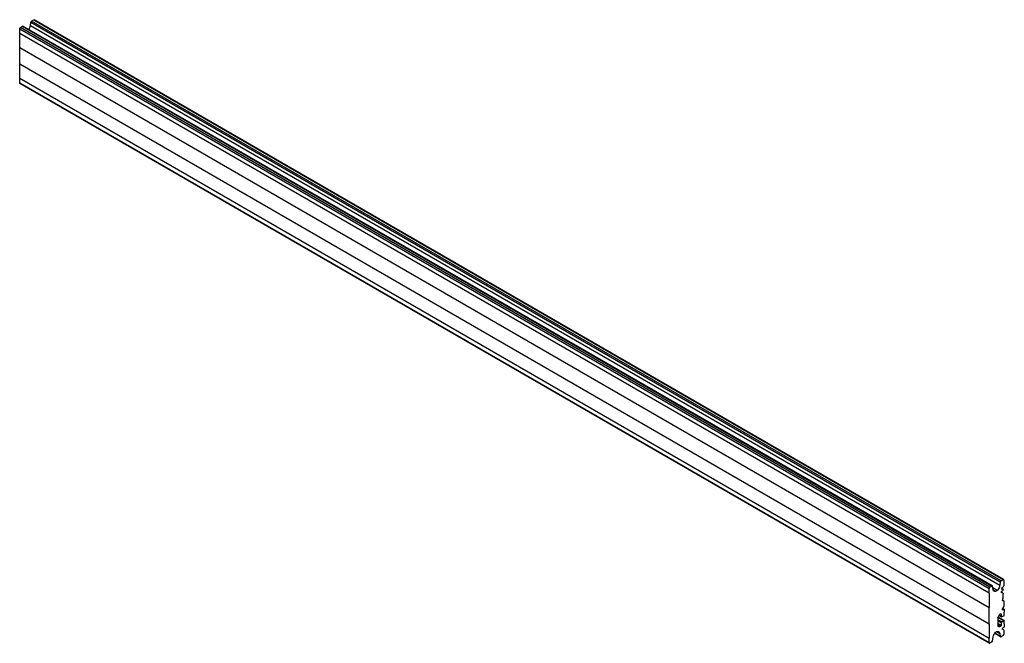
# Model space of a CAD drawing. Header units: millimetres. Extents: x 213 to 1649, y 845 to 1754.
import ezdxf

# ---------------------------------------------------------------- set-up
doc = ezdxf.new("R2010")
doc.units = ezdxf.units.MM
doc.header["$LTSCALE"] = 169.014596
doc.layers.get('0').update_dxf_attribs({"linetype": 'CONTINUOUS'})

msp = doc.modelspace()

# ---------------------------------------------------------------- linework, layer by layer
at = {"color": 7}
for p, q in [((230.1, 1752.5), (233.1, 1754.2)), ((1644.3, 936), (230.1, 1752.5)), ((233.1, 1754.2), (1647.3, 937.7)), ((1648, 937.8), (233.8, 1754.3)), ((212.7, 1734.3), (212.7, 1741.2)), ((212.7, 1741.2), (1626.9, 924.8)), ((213.7, 1743.1), (216.7, 1744.8)), ((1628, 926.6), (213.7, 1743.1)), ((216.7, 1744.8), (1631, 928.3)), ((1631.7, 928.4), (217.5, 1744.9)), ((228.3, 1745.5), (229, 1750.9)), ((1642.5, 929), (228.3, 1745.5)), ((229, 1750.9), (1643.2, 934.4)), ((213, 1713.7), (212.7, 1734.3)), ((1626.9, 917.8), (212.7, 1734.3)), ((213, 1689.9), (213, 1713.7)), ((213, 1713.7), (1627.2, 897.2)), ((212.7, 1669), (213, 1689.9)), ((213, 1689.9), (1627.2, 873.4)), ((212.7, 1662), (212.7, 1669)), ((212.7, 1669), (1626.9, 852.5)), ((1626.9, 845.6), (212.7, 1662)), ((1627.2, 844.9), (213, 1661.3)), ((1643.2, 934.4), (1642.5, 929)), ((1644.3, 936), (1647.3, 937.7)), ((1648.3, 937.1), (1648.3, 930.2)), ((1626.9, 917.8), (1626.9, 924.8)), ((1628, 926.6), (1631, 928.3)), ((1632.8, 923.4), (1632, 927.9)), ((1638.8, 921.9), (1632.4, 925.6)), ((1636.4, 920.5), (1633.2, 922.4)), ((1646.9, 918.4), (1644.8, 919.6)), ((1645, 919.3), (1646.4, 918.5)), ((1645.3, 924.6), (1645.2, 924.3)), ((1645.4, 925), (1647.4, 923.8)), ((1645.5, 924.7), (1647.1, 923.8)), ((1646, 923.5), (1645.6, 923.8)), ((1645.8, 921.3), (1646.9, 922)), ((1647, 923.8), (1646, 923.5)), ((1646.2, 926.3), (1647.2, 926.9)), ((1626.9, 917.8), (1627.2, 897.2)), ((1645.6, 918.2), (1645.2, 918.5)), ((1646.5, 918.5), (1645.5, 918.2)), ((1646.9, 918.4), (1646.5, 918.5)), ((1646.6, 907.1), (1646.6, 907.4)), ((1646.6, 907.1), (1646.6, 907.4)), ((1646.8, 906.8), (1646.6, 906.9)), ((1648.2, 906.5), (1646.7, 906.8)), ((1646.8, 907.3), (1648.2, 906.5)), ((1648.3, 906.3), (1648.3, 898.4)), ((1627.2, 873.4), (1627.2, 897.2)), ((1645.8, 893.9), (1648.2, 898)), ((1646.8, 893.3), (1645.8, 893.9)), ((1649, 894.6), (1646.8, 893.3)), ((1649, 894.6), (1646.9, 895.8)), ((1649, 894.6), (1649, 890.2)), ((1639.8, 882.5), (1639.8, 870.1)), ((1645.5, 875.9), (1639.8, 879.2)), ((1639.8, 877.5), (1644.8, 874.7)), ((1639.9, 882.9), (1648.8, 877.8)), ((1640, 883.1), (1641.7, 886)), ((1649.1, 877.9), (1640, 883.1)), ((1641.3, 885.3), (1645, 883.2)), ((1644.8, 883.6), (1641.4, 885.6)), ((1644.1, 887.7), (1642.3, 886.7)), ((1644.1, 887.7), (1644.8, 887.3)), ((1644.8, 883.6), (1644.8, 887.3)), ((1648.8, 885.1), (1645.5, 883.2)), ((1645.5, 875.9), (1648.8, 877.8)), ((1649.1, 873), (1649, 877.9)), ((1649.1, 885.4), (1649.1, 890.3)), ((1627.2, 873.4), (1626.9, 852.5)), ((1637.9, 861.9), (1642.5, 859.3)), ((1641.7, 868.7), (1639.7, 869.8)), ((1644.8, 871), (1639.8, 873.8)), ((1639.8, 872.2), (1644.1, 869.8)), ((1642.3, 868.7), (1639.8, 870.1)), ((1642.3, 868.7), (1644.1, 869.8)), ((1644.8, 871), (1644.8, 874.7)), ((1645.8, 865.6), (1646.8, 867.4)), ((1648.2, 864.2), (1645.8, 865.6)), ((1646.8, 867.4), (1649, 868.6)), ((1648.3, 864), (1648.3, 857.9)), ((1649, 873), (1649, 868.6)), ((1626.9, 845.6), (1626.9, 852.5)), ((1632, 848.3), (1632.8, 853.7)), ((1643.5, 854.3), (1635.1, 859.1)), ((1643.2, 854.8), (1635.3, 859.4)), ((1642.5, 859.3), (1643.2, 854.8)), ((1647.3, 856.1), (1644.3, 854.4)), ((1631, 846.7), (1628, 844.9))]:
    msp.add_line(p, q, dxfattribs=at)
for points in [[(1646.7, 906.8), (1646.7, 906.9), (1646.6, 907), (1646.6, 907.1)], [(1648.3, 906.3), (1648.3, 906.4), (1648.3, 906.5), (1648.2, 906.5)], [(1648.2, 898), (1648.3, 898.1), (1648.3, 898.3), (1648.3, 898.4)], [(1648.8, 885.1), (1648.9, 885.2), (1648.9, 885.3), (1649.1, 885.4)], [(1649, 877.9), (1648.9, 877.8), (1648.8, 877.8), (1648.8, 877.8)], [(1648.3, 864), (1648.3, 864.1), (1648.3, 864.2), (1648.2, 864.2)]]:
    msp.add_lwpolyline(points, dxfattribs=at)
for centre, radius, start, end in [((1985.7, 893.4), 339.3, 173.7697, 174.0511), ((1952, 895.9), 305.6, 177.2489, 177.8424), ((1964.1, 895.3), 317.6, 175.951, 177.2403)]:
    msp.add_arc(centre, radius, start, end, dxfattribs=at)
for points in [[(229, 1750.9), (229.1, 1751.5), (229.5, 1752.2), (230.1, 1752.5)], [(233.1, 1754.2), (233.3, 1754.3), (233.6, 1754.4), (233.8, 1754.3)], [(212.7, 1741.2), (212.7, 1741.9), (213.1, 1742.7), (213.7, 1743.1)], [(216.7, 1744.8), (217, 1744.9), (217.3, 1745), (217.5, 1744.9)], [(213, 1661.3), (212.8, 1661.5), (212.7, 1661.8), (212.7, 1662)], [(1644.3, 936), (1643.7, 935.7), (1643.3, 935), (1643.2, 934.4)], [(1648, 937.8), (1647.8, 937.9), (1647.5, 937.9), (1647.3, 937.7)], [(1648.3, 937.1), (1648.3, 937.4), (1648.2, 937.7), (1648, 937.8)], [(1628, 926.6), (1627.4, 926.2), (1626.9, 925.5), (1626.9, 924.8)], [(1631.7, 928.4), (1631.5, 928.5), (1631.2, 928.4), (1631, 928.3)], [(1636.4, 920.5), (1635.7, 920.4), (1634.9, 920.5), (1634.3, 920.8)], [(1644.8, 919.6), (1644.9, 920), (1645.1, 920.4), (1645.3, 920.8)], [(1645.3, 925), (1645.4, 925.3), (1645.6, 925.6), (1645.8, 925.8)], [(1645.3, 920.8), (1645.5, 921), (1645.6, 921.1), (1645.8, 921.3)], [(1645.8, 925.8), (1645.9, 926), (1646.1, 926.1), (1646.2, 926.3)], [(1646.9, 922), (1647.3, 922.2), (1647.7, 922.8), (1647.5, 923)], [(1647.2, 926.9), (1647.7, 927.3), (1648.1, 927.9), (1648.2, 928.5)], [(1647.2, 917.7), (1647.2, 918), (1647.1, 918.3), (1646.9, 918.4)], [(1639.8, 882.5), (1639.8, 882.7), (1639.9, 882.9), (1640, 883.1)], [(1641.7, 886), (1641.8, 886.2), (1642, 886.6), (1642.2, 886.6)], [(1638.8, 862.2), (1639.5, 862.3), (1640.3, 862.2), (1640.9, 861.9)], [(1644.8, 871), (1644.8, 870.6), (1644.6, 870), (1644.2, 870.1)], [(1645.5, 875.9), (1645.2, 875.7), (1644.7, 875.2), (1645, 875)], [(1631, 846.7), (1631.5, 847), (1631.9, 847.7), (1632, 848.3)], [(1647.3, 856.1), (1647.9, 856.4), (1648.3, 857.2), (1648.3, 857.9)], [(1626.9, 845.6), (1626.9, 845.3), (1627, 845), (1627.2, 844.9)]]:
    msp.add_open_spline(points, degree=3, dxfattribs=at)
for points, knots in [([(226, 1740), (226.8, 1741.2), (227.8, 1743.1), (228.2, 1745), (228.3, 1745.5)], [0, 0, 0, 0, 0.763167, 1, 1, 1, 1]), ([(1632, 927.9), (1632, 928), (1631.9, 928.2), (1631.8, 928.4), (1631.7, 928.4)], [0, 0, 0, 0, 0.534769, 1, 1, 1, 1]), ([(1634.3, 920.8), (1633.7, 921.2), (1633.1, 922.1), (1632.8, 923.1), (1632.8, 923.4)], [0, 0, 0, 0, 0.717828, 1, 1, 1, 1]), ([(1638.8, 921.9), (1638.6, 921.7), (1637.9, 921.1), (1637.1, 920.6), (1636.4, 920.5)], [0, 0, 0, 0, 0.282224, 1, 1, 1, 1]), ([(1642.5, 929), (1642.4, 928.4), (1641.7, 925.7), (1640.3, 923.3), (1638.8, 921.9)], [0, 0, 0, 0, 0.240157, 1, 1, 1, 1]), ([(1644.8, 919.6), (1644.8, 919.5), (1644.8, 919.3), (1644.8, 919.1), (1644.8, 919)], [0, 0, 0, 0, 0.500108, 1, 1, 1, 1]), ([(1645.3, 923.8), (1645.3, 923.9), (1645.2, 924), (1645.2, 924.2), (1645.2, 924.3)], [0, 0, 0, 0, 0.466938, 1, 1, 1, 1]), ([(1645.3, 924.6), (1645.3, 924.7), (1645.3, 924.8), (1645.3, 924.9), (1645.3, 925)], [0, 0, 0, 0, 0.487388, 1, 1, 1, 1]), ([(1645.6, 923.6), (1645.5, 923.6), (1645.4, 923.7), (1645.4, 923.8), (1645.3, 923.8)], [0, 0, 0, 0, 0.488046, 1, 1, 1, 1]), ([(1646, 923.5), (1645.9, 923.5), (1645.8, 923.5), (1645.6, 923.6), (1645.6, 923.6)], [0, 0, 0, 0, 0.518131, 1, 1, 1, 1]), ([(1647.5, 923.8), (1647.4, 923.8), (1647.3, 923.8), (1647.2, 923.7), (1647.1, 923.6)], [0, 0, 0, 0, 0.363319, 1, 1, 1, 1]), ([(1647.7, 923.3), (1647.7, 923.4), (1647.7, 923.6), (1647.5, 923.8), (1647.5, 923.8)], [0, 0, 0, 0, 0.571589, 1, 1, 1, 1]), ([(1644.9, 918.5), (1644.8, 918.6), (1644.8, 918.7), (1644.8, 918.9), (1644.8, 919)], [0, 0, 0, 0, 0.467832, 1, 1, 1, 1]), ([(1645.1, 918.3), (1645.1, 918.3), (1645, 918.4), (1644.9, 918.5), (1644.9, 918.5)], [0, 0, 0, 0, 0.487942, 1, 1, 1, 1]), ([(1645.5, 918.2), (1645.5, 918.2), (1645.3, 918.2), (1645.2, 918.3), (1645.1, 918.3)], [0, 0, 0, 0, 0.519094, 1, 1, 1, 1]), ([(1644.1, 887.7), (1644.2, 887.8), (1644.3, 887.8), (1644.5, 887.9), (1644.6, 887.8)], [0, 0, 0, 0, 0.552875, 1, 1, 1, 1]), ([(1644.6, 887.8), (1644.7, 887.8), (1644.7, 887.6), (1644.6, 887.5), (1644.6, 887.4)], [0, 0, 0, 0, 0.337563, 1, 1, 1, 1]), ([(1644.8, 883.6), (1644.8, 883.5), (1644.8, 883.4), (1644.9, 883.2), (1645, 883.1)], [0, 0, 0, 0, 0.552882, 1, 1, 1, 1]), ([(1645, 883.1), (1645, 883.1), (1645.2, 883.1), (1645.3, 883.3), (1645.3, 883.4)], [0, 0, 0, 0, 0.337565, 1, 1, 1, 1]), ([(1636.4, 860.8), (1636.6, 861), (1637.3, 861.6), (1638.2, 862.1), (1638.8, 862.2)], [0, 0, 0, 0, 0.282224, 1, 1, 1, 1]), ([(1640, 869.7), (1640, 869.7), (1639.9, 869.9), (1639.8, 870), (1639.8, 870.1)], [0, 0, 0, 0, 0.445951, 1, 1, 1, 1]), ([(1640.9, 861.9), (1641.5, 861.5), (1642.2, 860.6), (1642.4, 859.6), (1642.5, 859.3)], [0, 0, 0, 0, 0.717828, 1, 1, 1, 1]), ([(1642.3, 868.7), (1642.2, 868.7), (1642, 868.6), (1641.8, 868.7), (1641.7, 868.7)], [0, 0, 0, 0, 0.539152, 1, 1, 1, 1]), ([(1632.8, 853.7), (1632.9, 854.3), (1633.5, 856.9), (1635, 859.4), (1636.4, 860.8)], [0, 0, 0, 0, 0.240157, 1, 1, 1, 1]), ([(1643.2, 854.8), (1643.2, 854.7), (1643.3, 854.5), (1643.4, 854.3), (1643.5, 854.3)], [0, 0, 0, 0, 0.534769, 1, 1, 1, 1]), ([(1643.5, 854.3), (1643.6, 854.3), (1643.6, 854.2), (1643.7, 854.2), (1643.8, 854.2)], [0, 0, 0, 0, 0.489332, 1, 1, 1, 1]), ([(1643.8, 854.2), (1643.9, 854.2), (1644, 854.2), (1644.2, 854.3), (1644.3, 854.4)], [0, 0, 0, 0, 0.467041, 1, 1, 1, 1]), ([(1627.2, 844.9), (1627.2, 844.9), (1627.3, 844.8), (1627.4, 844.8), (1627.4, 844.8)], [0, 0, 0, 0, 0.493083, 1, 1, 1, 1]), ([(1627.4, 844.8), (1627.5, 844.8), (1627.7, 844.8), (1627.9, 844.9), (1628, 844.9)], [0, 0, 0, 0, 0.463128, 1, 1, 1, 1])]:
    msp.add_open_spline(points, degree=3, knots=knots, dxfattribs=at)

doc.saveas('drawing.dxf')
